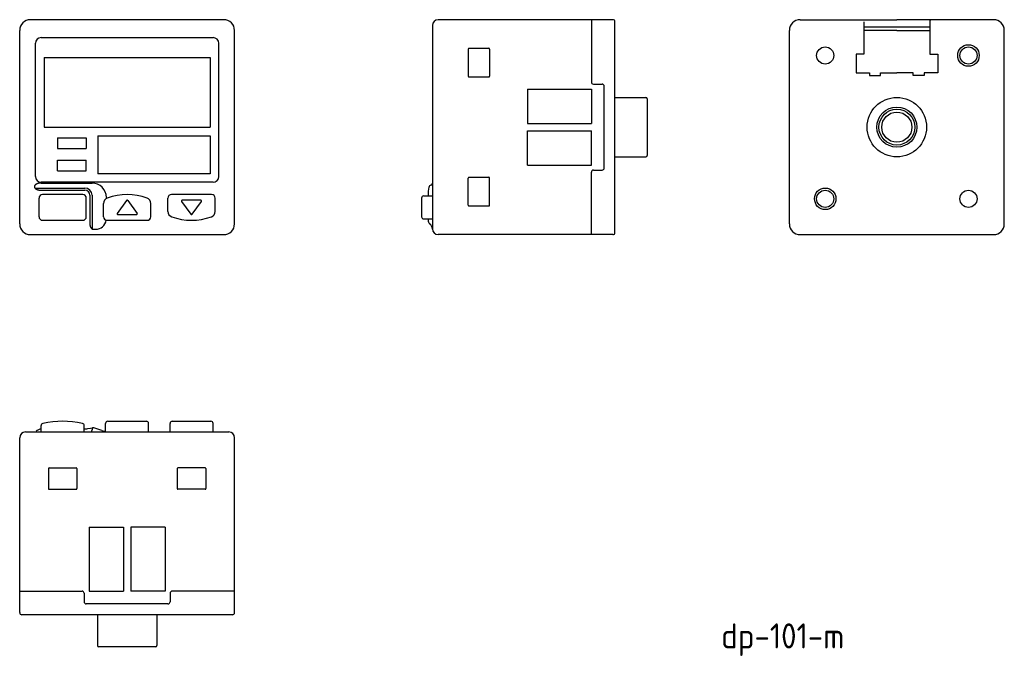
# Model space of a CAD drawing. Extents: x 822 to 959, y 409 to 498.
import ezdxf

# ---------------------------------------------------------------- set-up
doc = ezdxf.new("R2010")
doc.units = 0
doc.layers.get('0').update_dxf_attribs({"linetype": 'CONTINUOUS'})
doc.styles.get("Standard").update_dxf_attribs({"font": 'isocp.shx', "bigfont": 'extfont.shx'})

msp = doc.modelspace()

# ---------------------------------------------------------------- linework, layer by layer
at = {"color": 7, "linetype": 'CONTINUOUS'}
for p, q in [((850.3, 498.13), (823.3, 498.13)), ((904.62, 498.13), (880.22, 498.13)), ((901.62, 498.13), (901.62, 489.43)), ((904.92, 468.43), (904.92, 497.83)), ((930.78, 498.13), (944.28, 498.13)), ((939.68, 497.83), (939.68, 493.33)), ((957.78, 498.13), (944.28, 498.13)), ((948.88, 497.83), (948.88, 493.33)), ((821.8, 469.63), (821.8, 496.63)), ((851.8, 469.63), (851.8, 496.63)), ((879.42, 497.33), (879.42, 468.93)), ((929.28, 469.63), (929.28, 496.63)), ((939.68, 497.13), (948.88, 497.13)), ((944.28, 496.63), (939.68, 496.63)), ((944.28, 496.63), (948.88, 496.63)), ((959.28, 469.63), (959.28, 496.63)), ((824.8, 495.63), (848.8, 495.63)), ((824, 476.23), (824, 494.83)), ((849.6, 476.23), (849.6, 494.83)), ((884.42, 494.03), (884.42, 490.23)), ((884.52, 494.13), (887.32, 494.13)), ((887.42, 494.03), (887.42, 490.23)), ((825.2, 492.83), (848.4, 492.83)), ((825.2, 492.83), (825.2, 483.13)), ((848.4, 492.83), (848.4, 483.13)), ((938.58, 493.33), (938.58, 490.73)), ((939.68, 493.33), (938.58, 493.33)), ((948.88, 493.33), (949.98, 493.33)), ((949.98, 493.33), (949.98, 490.73)), ((884.52, 490.13), (887.32, 490.13)), ((938.58, 490.73), (940.48, 490.73)), ((940.48, 490.73), (940.48, 490.33)), ((940.48, 490.33), (941.98, 490.33)), ((941.98, 490.73), (944.28, 490.73)), ((941.98, 490.33), (941.98, 490.73)), ((946.58, 490.73), (944.28, 490.73)), ((946.58, 490.33), (946.58, 490.73)), ((948.08, 490.33), (946.58, 490.33)), ((948.08, 490.73), (948.08, 490.33)), ((949.98, 490.73), (948.08, 490.73)), ((892.72, 488.43), (901.62, 488.43)), ((892.72, 488.43), (892.72, 483.63)), ((901.62, 488.43), (901.62, 483.63)), ((901.92, 489.13), (903.12, 489.13)), ((903.42, 477.43), (903.42, 488.83)), ((904.92, 487.28), (909.22, 487.28)), ((909.42, 487.08), (909.42, 479.18)), ((825.2, 483.13), (848.4, 483.13)), ((892.72, 483.63), (901.62, 483.63)), ((892.72, 482.63), (901.62, 482.63)), ((892.72, 477.83), (892.72, 482.63)), ((901.62, 477.83), (901.62, 482.63)), ((827.1, 481.63), (831.1, 481.63)), ((827.1, 481.63), (827.1, 480.13)), ((831.1, 481.63), (831.1, 480.13)), ((832.7, 481.93), (848.4, 481.93)), ((832.7, 481.93), (832.7, 476.63)), ((848.4, 481.93), (848.4, 476.63)), ((827.1, 480.13), (831.1, 480.13)), ((827.1, 478.53), (831.1, 478.53)), ((827.1, 477.03), (827.1, 478.53)), ((831.1, 477.03), (831.1, 478.53)), ((904.92, 478.98), (909.22, 478.98)), ((892.72, 477.83), (901.62, 477.83)), ((901.92, 477.13), (903.12, 477.13)), ((827.1, 477.03), (831.1, 477.03)), ((848.4, 476.63), (832.7, 476.63)), ((884.42, 472.23), (884.42, 476.03)), ((884.52, 476.13), (887.32, 476.13)), ((887.42, 472.23), (887.42, 476.03)), ((901.62, 468.13), (901.62, 476.83)), ((823.94, 474.63), (830.9, 474.63)), ((848.8, 475.43), (824.8, 475.43)), ((824.8, 475.32), (831.9, 475.32)), ((824.8, 474.32), (830.9, 474.32)), ((824.5, 470.63), (824.5, 473.23)), ((830.6, 473.73), (825, 473.73)), ((831.1, 470.63), (831.1, 473.23)), ((831.6, 473.63), (831.6, 469.59)), ((831.9, 473.63), (831.9, 468.94)), ((833.9, 473.33), (833.9, 473.18)), ((842.5, 471.37), (842.5, 473.23)), ((848.6, 473.73), (843, 473.73)), ((849.1, 471.37), (849.1, 473.23)), ((877.92, 473.23), (877.92, 470.63)), ((878.22, 473.53), (879.42, 473.53)), ((878.82, 473.63), (878.82, 473.53)), ((833.5, 470.63), (833.5, 472.48)), ((836.72, 472.88), (835.42, 471.08)), ((836.88, 472.88), (838.18, 471.08)), ((840.1, 470.63), (840.1, 472.48)), ((845.72, 470.97), (844.42, 472.77)), ((847.1, 472.93), (844.5, 472.93)), ((845.88, 470.97), (847.18, 472.77)), ((884.52, 472.13), (887.32, 472.13)), ((835.5, 470.93), (838.1, 470.93)), ((878.22, 470.33), (879.42, 470.33)), ((878.82, 470.33), (878.82, 470.13)), ((825, 470.13), (830.6, 470.13)), ((832.1, 468.88), (832.4, 468.88)), ((834, 470.13), (839.6, 470.13)), ((823.3, 468.13), (850.3, 468.13)), ((904.62, 468.13), (880.22, 468.13)), ((930.78, 468.13), (957.78, 468.13)), ((824.8, 440.59), (824.8, 441.48)), ((830.8, 440.59), (830.8, 441.48)), ((833.8, 440.59), (833.8, 441.79)), ((834.1, 442.09), (839.5, 442.09)), ((839.8, 440.59), (839.8, 441.79)), ((842.8, 440.59), (842.8, 441.79)), ((843.1, 442.09), (848.5, 442.09)), ((848.8, 440.59), (848.8, 441.79)), ((822.6, 440.59), (851, 440.59)), ((831.31, 441.06), (832.07, 441.19)), ((831.9, 440.99), (831.9, 440.89)), ((833.27, 440.81), (832.16, 441.18)), ((821.8, 415.39), (821.8, 439.79)), ((851.8, 415.39), (851.8, 439.79)), ((825.8, 435.49), (825.8, 432.69)), ((825.9, 435.59), (829.7, 435.59)), ((829.8, 435.49), (829.8, 432.69)), ((843.8, 435.49), (843.8, 432.69)), ((847.7, 435.59), (843.9, 435.59)), ((847.8, 435.49), (847.8, 432.69)), ((825.9, 432.59), (829.7, 432.59)), ((847.7, 432.59), (843.9, 432.59)), ((831.5, 427.29), (836.3, 427.29)), ((831.5, 427.29), (831.5, 418.39)), ((836.3, 427.29), (836.3, 418.39)), ((837.3, 427.29), (837.3, 418.39)), ((842.1, 427.29), (837.3, 427.29)), ((842.1, 427.29), (842.1, 418.39)), ((821.8, 418.39), (830.5, 418.39)), ((830.8, 418.09), (830.8, 416.89)), ((831.5, 418.39), (836.3, 418.39)), ((842.1, 418.39), (837.3, 418.39)), ((842.8, 418.09), (842.8, 416.89)), ((851.8, 418.39), (843.1, 418.39)), ((842.5, 416.59), (831.1, 416.59)), ((851.5, 415.09), (822.1, 415.09)), ((832.65, 415.09), (832.65, 410.79)), ((840.95, 415.09), (840.95, 410.79)), ((840.75, 410.59), (832.85, 410.59))]:
    msp.add_line(p, q, dxfattribs=at)
for points in [[(824.8, 475.32, 0), (824.78, 475.32, 0), (824.75, 475.32, 0), (824.73, 475.32, 0), (824.71, 475.32, 0), (824.68, 475.32, 0), (824.66, 475.32, 0), (824.64, 475.32, 0), (824.62, 475.31, 0), (824.59, 475.31, 0), (824.57, 475.31, 0), (824.55, 475.31, 0), (824.53, 475.3, 0), (824.5, 475.3, 0), (824.48, 475.3, 0), (824.46, 475.29, 0), (824.44, 475.29, 0), (824.42, 475.28, 0), (824.4, 475.28, 0), (824.38, 475.27, 0), (824.36, 475.27, 0), (824.34, 475.26, 0), (824.32, 475.25, 0), (824.3, 475.25, 0), (824.28, 475.24, 0), (824.26, 475.23, 0), (824.24, 475.23, 0), (824.22, 475.22, 0), (824.2, 475.21, 0), (824.19, 475.2, 0), (824.17, 475.2, 0), (824.15, 475.19, 0), (824.14, 475.18, 0), (824.12, 475.17, 0), (824.1, 475.16, 0), (824.09, 475.15, 0), (824.07, 475.14, 0), (824.06, 475.13, 0), (824.05, 475.12, 0), (824.03, 475.11, 0), (824.02, 475.1, 0), (824.01, 475.09, 0), (824, 475.08, 0), (823.98, 475.07, 0), (823.97, 475.06, 0), (823.96, 475.05, 0), (823.95, 475.04, 0), (823.94, 475.03, 0), (823.93, 475.02, 0), (823.92, 475, 0), (823.92, 474.99, 0), (823.91, 474.98, 0), (823.9, 474.97, 0), (823.89, 474.96, 0), (823.89, 474.95, 0), (823.88, 474.93, 0), (823.88, 474.92, 0), (823.87, 474.91, 0), (823.87, 474.9, 0), (823.87, 474.89, 0), (823.87, 474.87, 0), (823.86, 474.86, 0), (823.86, 474.85, 0), (823.86, 474.84, 0), (823.86, 474.82, 0), (823.86, 474.81, 0), (823.86, 474.8, 0), (823.86, 474.79, 0), (823.87, 474.78, 0), (823.87, 474.76, 0), (823.87, 474.75, 0), (823.87, 474.74, 0), (823.88, 474.73, 0), (823.88, 474.71, 0), (823.89, 474.7, 0), (823.89, 474.69, 0), (823.9, 474.68, 0), (823.91, 474.67, 0), (823.92, 474.66, 0), (823.92, 474.64, 0), (823.93, 474.63, 0), (823.94, 474.62, 0), (823.95, 474.61, 0), (823.96, 474.6, 0), (823.97, 474.59, 0), (823.98, 474.58, 0), (824, 474.57, 0), (824.01, 474.56, 0), (824.02, 474.55, 0), (824.03, 474.54, 0), (824.05, 474.53, 0), (824.06, 474.52, 0), (824.07, 474.51, 0), (824.09, 474.5, 0), (824.1, 474.49, 0), (824.12, 474.48, 0), (824.14, 474.47, 0), (824.15, 474.46, 0), (824.17, 474.45, 0), (824.19, 474.45, 0), (824.2, 474.44, 0), (824.22, 474.43, 0), (824.24, 474.42, 0), (824.26, 474.42, 0), (824.28, 474.41, 0), (824.3, 474.4, 0), (824.32, 474.4, 0), (824.34, 474.39, 0), (824.36, 474.38, 0), (824.38, 474.38, 0), (824.4, 474.37, 0), (824.42, 474.37, 0), (824.44, 474.36, 0), (824.46, 474.36, 0), (824.48, 474.35, 0), (824.5, 474.35, 0), (824.53, 474.35, 0), (824.55, 474.34, 0), (824.57, 474.34, 0), (824.59, 474.34, 0), (824.62, 474.33, 0), (824.64, 474.33, 0), (824.66, 474.33, 0), (824.68, 474.33, 0), (824.71, 474.33, 0), (824.73, 474.33, 0), (824.75, 474.33, 0), (824.78, 474.32, 0), (824.8, 474.32, 0)], [(831.6, 469.59, 0), (831.6, 469.58, 0), (831.6, 469.57, 0), (831.6, 469.56, 0), (831.6, 469.55, 0), (831.6, 469.55, 0), (831.6, 469.54, 0), (831.6, 469.53, 0), (831.6, 469.52, 0), (831.6, 469.51, 0), (831.6, 469.5, 0), (831.6, 469.49, 0), (831.61, 469.49, 0), (831.61, 469.48, 0), (831.61, 469.47, 0), (831.61, 469.46, 0), (831.61, 469.45, 0), (831.61, 469.44, 0), (831.61, 469.43, 0), (831.61, 469.43, 0), (831.62, 469.42, 0), (831.62, 469.41, 0), (831.62, 469.4, 0), (831.62, 469.39, 0), (831.62, 469.38, 0), (831.62, 469.37, 0), (831.62, 469.37, 0), (831.63, 469.36, 0), (831.63, 469.35, 0), (831.63, 469.34, 0), (831.63, 469.33, 0), (831.63, 469.32, 0), (831.64, 469.32, 0), (831.64, 469.31, 0), (831.64, 469.3, 0), (831.64, 469.29, 0), (831.65, 469.28, 0), (831.65, 469.28, 0), (831.65, 469.27, 0), (831.66, 469.26, 0), (831.66, 469.25, 0), (831.66, 469.25, 0), (831.66, 469.24, 0), (831.67, 469.23, 0), (831.67, 469.22, 0), (831.67, 469.22, 0), (831.68, 469.21, 0), (831.68, 469.2, 0), (831.68, 469.19, 0), (831.69, 469.19, 0), (831.69, 469.18, 0), (831.69, 469.17, 0), (831.7, 469.17, 0), (831.7, 469.16, 0), (831.71, 469.15, 0), (831.71, 469.14, 0), (831.71, 469.14, 0), (831.72, 469.13, 0), (831.72, 469.12, 0), (831.72, 469.12, 0), (831.73, 469.11, 0), (831.73, 469.1, 0), (831.74, 469.1, 0), (831.74, 469.09, 0), (831.75, 469.08, 0), (831.75, 469.08, 0), (831.75, 469.07, 0), (831.76, 469.07, 0), (831.76, 469.06, 0), (831.77, 469.05, 0), (831.77, 469.05, 0), (831.78, 469.04, 0), (831.78, 469.04, 0), (831.79, 469.03, 0), (831.79, 469.03, 0), (831.8, 469.02, 0), (831.8, 469.02, 0), (831.81, 469.01, 0), (831.81, 469.01, 0), (831.82, 469, 0), (831.82, 469, 0), (831.83, 468.99, 0), (831.83, 468.99, 0), (831.84, 468.98, 0), (831.84, 468.98, 0), (831.85, 468.97, 0), (831.85, 468.97, 0), (831.86, 468.96, 0), (831.86, 468.96, 0), (831.87, 468.96, 0), (831.87, 468.95, 0), (831.88, 468.95, 0), (831.89, 468.94, 0), (831.89, 468.94, 0), (831.9, 468.94, 0), (831.9, 468.93, 0), (831.91, 468.93, 0), (831.91, 468.93, 0), (831.92, 468.92, 0), (831.92, 468.92, 0), (831.93, 468.92, 0), (831.94, 468.92, 0), (831.94, 468.91, 0), (831.95, 468.91, 0), (831.95, 468.91, 0), (831.96, 468.9, 0), (831.97, 468.9, 0), (831.97, 468.9, 0), (831.98, 468.9, 0), (831.98, 468.89, 0), (831.99, 468.89, 0), (832, 468.89, 0), (832, 468.89, 0), (832.01, 468.89, 0), (832.01, 468.89, 0), (832.02, 468.88, 0), (832.03, 468.88, 0), (832.03, 468.88, 0), (832.04, 468.88, 0), (832.04, 468.88, 0), (832.05, 468.88, 0), (832.06, 468.88, 0), (832.06, 468.88, 0), (832.07, 468.88, 0), (832.08, 468.88, 0), (832.08, 468.88, 0), (832.09, 468.88, 0), (832.09, 468.88, 0), (832.1, 468.88, 0)]]:
    msp.add_polyline3d(points, dxfattribs=at)
for centre, radius in [((934.28, 493.13), 1.2), ((954.28, 493.13), 1.2), ((944.28, 483.13), 4.15), ((944.28, 483.13), 2.8), ((944.28, 483.13), 2.1), ((934.28, 473.13), 1.2), ((954.28, 473.13), 1.2)]:
    msp.add_circle(centre, radius, dxfattribs=at)
at = {"color": 2, "linetype": 'CONTINUOUS'}
for centre, radius in [((954.28, 493.13), 1.5), ((944.28, 483.13), 2.5), ((934.28, 473.13), 1.5)]:
    msp.add_circle(centre, radius, dxfattribs=at)
at = {"color": 7, "linetype": 'CONTINUOUS'}
for centre, radius, start, end in [((823.3, 496.63), 1.5, 90, 180), ((850.3, 496.63), 1.5, 0, 90), ((880.22, 497.33), 0.8, 90, 180), ((904.62, 497.83), 0.3, 0, 90), ((930.78, 496.63), 1.5, 90, 180), ((949.18, 497.83), 0.3, 90, 180), ((957.78, 496.63), 1.5, 0, 90), ((824.8, 494.83), 0.8, 90, 180), ((848.8, 494.83), 0.8, 0, 90), ((884.52, 494.03), 0.1, 90, 180), ((887.32, 494.03), 0.1, 0, 90), ((884.52, 490.23), 0.1, 180, 270), ((887.32, 490.23), 0.1, 270, 0), ((901.92, 489.43), 0.3, 180, 270), ((903.12, 488.83), 0.3, 0, 90), ((909.22, 487.08), 0.2, 0, 90), ((909.22, 479.18), 0.2, 270, 0), ((901.92, 476.83), 0.3, 90, 180), ((903.12, 477.43), 0.3, 270, 0), ((824.8, 476.23), 0.8, 180, 270), ((848.8, 476.23), 0.8, 270, 0), ((884.52, 476.03), 0.1, 90, 180), ((887.32, 476.03), 0.1, 0, 90), ((830.9, 473.63), 1, 0, 90), ((830.9, 473.63), 0.7, 0, 90), ((831.9, 473.33), 2, 0, 90), ((884.82, 473.63), 6, 169.3777, 180), ((879.3, 474.66), 0.38, 105.027, 169.3777), ((879.12, 475.32), 0.3, 285.027, 0), ((825, 473.23), 0.5, 90, 180), ((830.6, 473.23), 0.5, 0, 90), ((834.3, 472.48), 0.8, 110.3174, 180), ((836.8, 465.72), 8, 69.6826, 110.3174), ((839.3, 472.48), 0.8, 0, 69.6826), ((843, 473.23), 0.5, 90, 180), ((848.6, 473.23), 0.5, 0, 90), ((878.22, 473.23), 0.3, 90, 180), ((836.8, 472.83), 0.1, 35.8377, 144.1623), ((844.5, 472.83), 0.1, 90, 215.8377), ((847.1, 472.83), 0.1, 324.1623, 90), ((884.52, 472.23), 0.1, 180, 270), ((887.32, 472.23), 0.1, 270, 0), ((825, 470.63), 0.5, 180, 270), ((830.6, 470.63), 0.5, 270, 0), ((834, 470.63), 0.5, 180, 270), ((835.5, 471.03), 0.1, 144.1623, 270), ((838.1, 471.03), 0.1, 270, 35.8377), ((839.6, 470.63), 0.5, 270, 0), ((843.3, 471.37), 0.8, 180, 249.6829), ((845.8, 478.13), 8, 249.6829, 290.3177), ((845.8, 471.03), 0.1, 215.8377, 324.1623), ((848.3, 471.37), 0.8, 290.3177, 0), ((878.22, 470.63), 0.3, 180, 270), ((823.3, 469.63), 1.5, 180, 270), ((832.4, 470.38), 1.5, 270, 350.9211), ((850.3, 469.63), 1.5, 270, 0), ((879.42, 470.13), 0.6, 180, 231.3178), ((878.42, 468.88), 1, 0, 51.3178), ((880.22, 468.93), 0.8, 180, 270), ((930.78, 469.63), 1.5, 180, 270), ((957.78, 469.63), 1.5, 270, 0), ((904.62, 468.43), 0.3, 270, 0), ((825.1, 441.48), 0.3, 103.3425, 180), ((827.8, 430.09), 12, 76.6576, 103.3425), ((830.5, 441.48), 0.3, 0, 76.6576), ((834.1, 441.79), 0.3, 90, 180), ((839.5, 441.79), 0.3, 0, 90), ((843.1, 441.79), 0.3, 90, 180), ((848.5, 441.79), 0.3, 0, 90), ((822.6, 439.79), 0.8, 90, 180), ((824.8, 439.99), 1, 90, 136.1869), ((830.48, 445.99), 5, 273.6649, 279.5941), ((831.6, 440.89), 0.3, 270, 0), ((832.1, 440.99), 0.2, 71.2443, 180), ((834.56, 444.59), 4, 251.2443, 259.0384), ((851, 439.79), 0.8, 0, 90), ((825.9, 435.49), 0.1, 90, 180), ((829.7, 435.49), 0.1, 0, 90), ((843.9, 435.49), 0.1, 90, 180), ((847.7, 435.49), 0.1, 0, 90), ((825.9, 432.69), 0.1, 180, 270), ((829.7, 432.69), 0.1, 270, 0), ((843.9, 432.69), 0.1, 180, 270), ((847.7, 432.69), 0.1, 270, 0), ((830.5, 418.09), 0.3, 0, 90), ((843.1, 418.09), 0.3, 90, 180), ((831.1, 416.89), 0.3, 180, 270), ((842.5, 416.89), 0.3, 270, 0), ((822.1, 415.39), 0.3, 180, 270), ((851.5, 415.39), 0.3, 270, 0), ((832.85, 410.79), 0.2, 180, 270), ((840.75, 410.79), 0.2, 270, 0)]:
    msp.add_arc(centre, radius, start, end, dxfattribs=at)

# ---------------------------------------------------------------- texts
at = {"color": 2, "linetype": 'CONTINUOUS'}
msp.add_text('dp-101-m', height=3.5, dxfattribs=at).set_placement((919.75, 410.38))

doc.saveas('drawing.dxf')
